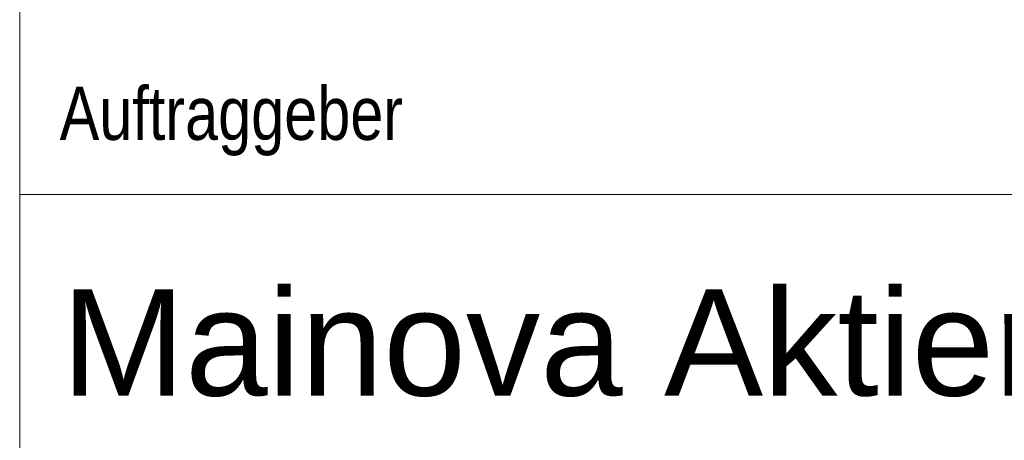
# Paper-space layout 'A3_1_100' of a CAD drawing. Extents: x -5 to 415, y -5 to 292.
# Tile 3 of 26: x 319.85 to 338.37, y 61.43 to 69.34. Entities that reach past the tile are written whole.
import ezdxf
from ezdxf.enums import TextEntityAlignment as Align

# ---------------------------------------------------------------- set-up
doc = ezdxf.new("R2010")
doc.units = 0
doc.layers.get('0').update_dxf_attribs({"lineweight": 0})
doc.layers.add('B_TXT_PLK_BLR', color=7, linetype='Continuous', lineweight=0)
doc.styles.add('Arial', font='arial.ttf')
doc.styles.get("Standard").update_dxf_attribs({"font": 'dim.shx', "width": 0.8})

# ---------------------------------------------------------------- blocks, each defined once
blk = doc.blocks.new('MN PLANSTEMPEL')
blk.add_line((0, 99), (-135, 99))
blk.add_lwpolyline([(0, 54), (0, 123), (-135, 123), (-135, 54)], close=True)
at = {"insert": (-133.872, 100.087), "char_height": 1.5, "width": 22.5, "attachment_point": 7}
blk.add_mtext('{\\fArial|b0|i0|c0|p34;Auftraggeber}', dxfattribs=at)
at = {"layer": 'B_TXT_PLK_BLR', "linetype": 'Continuous', "lineweight": 0, "style": 'Arial'}
for tag, p in [('PLANER1_001', (-133.823, 93.325)), ('PLANER2_001', (-133.735, 88.513)), ('PROJEKT1', (-133.723, 62.89)), ('BAUWERK1_001', (-134.298, 48.841)), ('PLANEBENE1_001', (-88.875, 48.84)), ('PHASE', (-43.62, 48.863)), ('PLANEBENE2_001', (-88.875, 44.023)), ('FACHPLANER', (-133.665, 32.93)), ('ZEICHNUNG', (-88.734, 32.986)), ('PLANART', (-43.558, 32.941))]:
    blk.add_attdef(tag, p, '', height=3, dxfattribs=at)
for tag, p in [('FACHPLANER1', (-133.512, 82.1)), ('FACHPLANER2', (-133.512, 77.289)), ('PROJEKT2', (-133.512, 61.57)), ('BAUWERK2', (-134.074, 47.063))]:
    blk.add_attdef(tag, text='', height=3, dxfattribs=at).set_placement(p, align=Align.TOP_LEFT)
for tag, p in [('FORMAT', (-124.241, 23.609)), ('MASSTAB', (-101.09, 23.495)), ('DATUM', (-22.186, 23.493)), ('ZÄHLUNG', (-11.189, 15.005)), ('STANDORT', (-123.724, 14.696)), ('GESAMTANLAGE', (-101.179, 14.696)), ('PLANEBENE', (-56.189, 14.696)), ('FELDRASTER', (-33.689, 14.696)), ('LPHASE', (-123.724, 5.696)), ('FACHPLANER', (-101.179, 5.696)), ('STATUS', (-33.689, 5.696)), ('INDEX', (-11.189, 5.696))]:
    blk.add_attdef(tag, text='', height=3, dxfattribs=at).set_placement(p, align=Align.MIDDLE)

psp = doc.layouts.new('A3_1_100')

# ---------------------------------------------------------------- block references
at = {"layer": 'B_TXT_PLK_BLR', "linetype": 'Continuous', "lineweight": 0}
ref = psp.add_blockref('MN PLANSTEMPEL', (409.846, 0.056), dxfattribs=dict(at, xscale=0.6666665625, yscale=0.6666665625, zscale=0.6666665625))
ref.add_attrib('PLANER1_001', 'Mainova Aktiengesellschaft M4-ET3-3', (320.631, 62.272), dxfattribs={"linetype": 'Continuous', "lineweight": 0, "height": 2, "style": 'Arial'})

doc.saveas('drawing.dxf')
